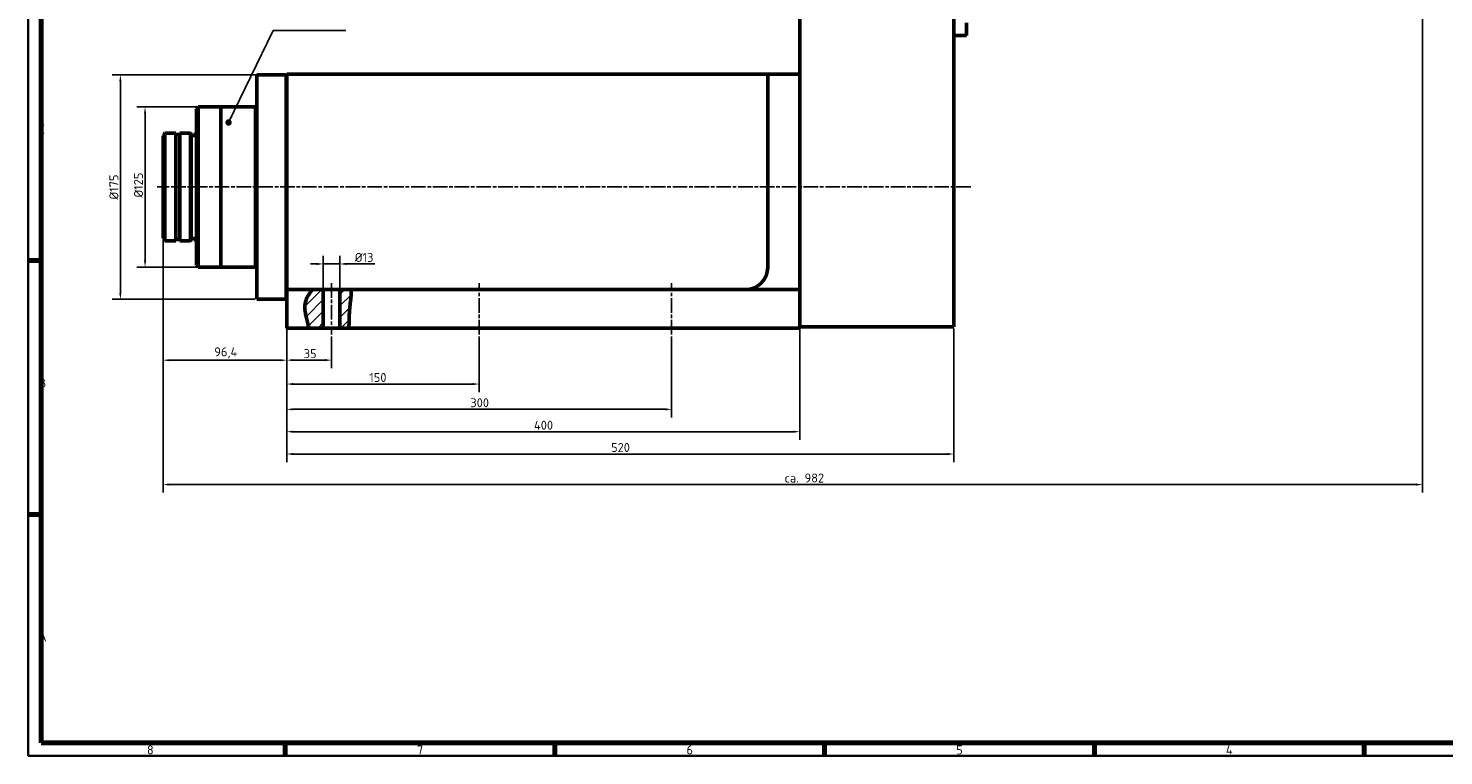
# Model space of a CAD drawing. Header units: millimetres. Extents: x 10 to 1672, y 10 to 1179.
# Tile 1 of 4: x 10 to 1113, y 10 to 577. Entities that reach past the tile are written whole.
import ezdxf

# ---------------------------------------------------------------- set-up
doc = ezdxf.new("R2010")
doc.units = ezdxf.units.MM
doc.header["$LTSCALE"] = 2
doc.linetypes.add('CHAIN', pattern=[0.3543, 0.2362, -0.0295, 0.0591, -0.0295])
doc.layers.get('0').update_dxf_attribs({"lineweight": 25})
for name, color, linetype, lineweight in [('Bemaßung (ISO)', 7, 'Continuous', 25), ('Mittellinie (ISO)', 7, 'Continuous', 25), ('Rahmen (ISO)', 7, 'Continuous', 70), ('Schraffur (ISO)', 7, 'Continuous', 18), ('Sichtbar (ISO)', 7, 'Continuous', 50), ('Symbol (ISO)', 7, 'Continuous', 25)]:
    doc.layers.add(name, color=color, linetype=linetype, lineweight=lineweight)
doc.styles.add('Notiztext (DIN)', font='isocpeur.ttf')
doc.dimstyles.new('Durchmesser', dxfattribs={"dimscale": 2, "dimtxt": 3.5, "dimasz": 2.5, "dimexe": 3.175, "dimexo": 0.8, "dimgap": 0.8, "dimtad": 1, "dimdec": 3, "dimrnd": 1e-08, "dimtxsty": 'Notiztext (DIN)', "dimcen": 0.09, "dimdle": 10, "dimclrd": 256, "dimclre": 256, "dimclrt": 256, "dimazin": 2, "dimtfac": 0.571429, "dimtdec": 3, "dimtmove": 0, "dimatfit": 3, "dimfxl": 1, "dimtolj": 1, "dimtzin": 0, "dimlwd": -1, "dimlwe": -1, "dimarcsym": 0})
doc.dimstyles.new('Standard (DIN)', dxfattribs={"dimscale": 2, "dimtxt": 3.5, "dimasz": 2.5, "dimexe": 3.175, "dimexo": 0.8, "dimgap": 0.8, "dimtad": 1, "dimdec": 3, "dimrnd": 1e-08, "dimtxsty": 'Notiztext (DIN)', "dimcen": 0.09, "dimdle": 10, "dimclrd": 256, "dimclre": 256, "dimclrt": 256, "dimazin": 2, "dimtfac": 0.571429, "dimtdec": 3, "dimtmove": 0, "dimatfit": 3, "dimfxl": 1, "dimtolj": 1, "dimlwd": -1, "dimlwe": -1, "dimarcsym": 0})
doc.dimstyles.new('Standard - Methode 2a (DIN)$7', dxfattribs={"dimscale": 2, "dimtxt": 3.5, "dimasz": 2.5, "dimexe": 3.175, "dimexo": 0.8, "dimgap": 0.8, "dimtad": 1, "dimtih": 1, "dimtoh": 1, "dimrnd": 1e-08, "dimtxsty": 'Notiztext (DIN)', "dimcen": 0.09, "dimdle": 10, "dimclrd": 256, "dimclre": 256, "dimclrt": 256, "dimazin": 2, "dimtfac": 1, "dimtmove": 0, "dimatfit": 3, "dimfxl": 1, "dimtolj": 1, "dimlwd": -1, "dimlwe": -1, "dimarcsym": 0})

# ---------------------------------------------------------------- blocks, each defined once
blk = doc.blocks.new('Ränder Hagen+Goebel Rahmen')
at = {"layer": 'Rahmen (ISO)', "linetype": 'Continuous', "lineweight": 35}
for p, q in [((5, 589), (5, 5)), ((5, 5), (836, 5))]:
    blk.add_line(p, q, dxfattribs=at)
at = {"layer": 'Rahmen (ISO)'}
for p, q in [((10, 584), (10, 10)), ((10, 198), (5, 198)), ((10, 99), (5, 99)), ((10, 10), (831, 10)), ((105.125, 10), (105.125, 5)), ((210.25, 10), (210.25, 5)), ((315.375, 10), (315.375, 5)), ((420.5, 10), (420.5, 5)), ((525.625, 10), (525.625, 5))]:
    blk.add_line(p, q, dxfattribs=at)
at = {"layer": 'Symbol (ISO)', "char_height": 3.5, "style": 'Notiztext (DIN)'}
for s, insert, attachment_point in [('C', (9, 247.5), 7), ('B', (9, 148.5), 7), ('A', (9, 49.5), 7), ('8', (52.562, 9), 2), ('7', (157.687, 9), 2), ('6', (262.812, 9), 2), ('5', (367.937, 9), 2), ('4', (473.062, 9), 2)]:
    blk.add_mtext(s, dxfattribs=dict(at, insert=insert, attachment_point=attachment_point))
blk = doc.blocks.new('*D16')
at = {"layer": 'Bemaßung (ISO)'}
for p, q in [((239.9, 375), (239.9, 399.8)), ((252.9, 375), (252.9, 399.8)), ((234.9, 393.4), (229.9, 393.4)), ((239.9, 393.4), (252.9, 393.4)), ((257.9, 393.4), (280.1, 393.4))]:
    blk.add_line(p, q, dxfattribs=at)
for points in [[(234.9, 394.3), (234.9, 392.6), (239.9, 393.4)], [(257.9, 394.3), (257.9, 392.6), (252.9, 393.4)]]:
    blk.add_solid(points, dxfattribs=at)
at = {"layer": 'Defpoints', "color": 0}
for p in [(252.9, 393.4), (239.9, 373.4), (252.9, 373.4)]:
    blk.add_point(p, dxfattribs=at)
at = {"layer": 'Bemaßung (ISO)', "insert": (264.5, 402), "char_height": 7, "attachment_point": 1, "style": 'Notiztext (DIN)'}
blk.add_mtext('\\A1;Ø13', dxfattribs=at)
blk = doc.blocks.new('*D17')
at = {"layer": 'Bemaßung (ISO)'}
for p, q in [((211.4, 371.8), (211.4, 312.1)), ((246.4, 336.8), (246.4, 312.1)), ((216.4, 318.4), (241.4, 318.4))]:
    blk.add_line(p, q, dxfattribs=at)
for points in [[(216.4, 319.3), (216.4, 317.6), (211.4, 318.4)], [(241.4, 319.3), (241.4, 317.6), (246.4, 318.4)]]:
    blk.add_solid(points, dxfattribs=at)
at = {"layer": 'Defpoints', "color": 0}
for p in [(211.4, 373.4), (246.4, 338.4), (246.4, 318.4)]:
    blk.add_point(p, dxfattribs=at)
at = {"layer": 'Bemaßung (ISO)', "insert": (224.7, 327), "char_height": 7, "attachment_point": 1, "style": 'Notiztext (DIN)'}
blk.add_mtext('\\A1;35', dxfattribs=at)
blk = doc.blocks.new('*D18')
at = {"layer": 'Bemaßung (ISO)'}
for p, q in [((211.4, 371.8), (211.4, 293.4)), ((361.4, 336.8), (361.4, 293.4)), ((216.4, 299.8), (356.4, 299.8))]:
    blk.add_line(p, q, dxfattribs=at)
for points in [[(216.4, 300.6), (216.4, 298.9), (211.4, 299.8)], [(356.4, 300.6), (356.4, 298.9), (361.4, 299.8)]]:
    blk.add_solid(points, dxfattribs=at)
at = {"layer": 'Defpoints', "color": 0}
for p in [(211.4, 373.4), (361.4, 338.4), (361.4, 299.8)]:
    blk.add_point(p, dxfattribs=at)
at = {"layer": 'Bemaßung (ISO)', "insert": (275.8, 308.4), "char_height": 7, "attachment_point": 1, "style": 'Notiztext (DIN)'}
blk.add_mtext('\\A1;150', dxfattribs=at)
blk = doc.blocks.new('*D19')
at = {"layer": 'Bemaßung (ISO)'}
for p, q in [((211.4, 371.8), (211.4, 273.7)), ((511.4, 336.8), (511.4, 273.7)), ((216.4, 280.1), (506.4, 280.1))]:
    blk.add_line(p, q, dxfattribs=at)
for points in [[(216.4, 280.9), (216.4, 279.2), (211.4, 280.1)], [(506.4, 280.9), (506.4, 279.2), (511.4, 280.1)]]:
    blk.add_solid(points, dxfattribs=at)
at = {"layer": 'Defpoints', "color": 0}
for p in [(211.4, 373.4), (511.4, 338.4), (511.4, 280.1)]:
    blk.add_point(p, dxfattribs=at)
at = {"layer": 'Bemaßung (ISO)', "insert": (354.6, 288.7), "char_height": 7, "attachment_point": 1, "style": 'Notiztext (DIN)'}
blk.add_mtext('\\A1;300', dxfattribs=at)
blk = doc.blocks.new('*D20')
at = {"layer": 'Bemaßung (ISO)'}
for p, q in [((211.4, 371.8), (211.4, 256.3)), ((611.4, 342.8), (611.4, 256.3)), ((216.4, 262.6), (606.4, 262.6))]:
    blk.add_line(p, q, dxfattribs=at)
for points in [[(216.4, 263.5), (216.4, 261.8), (211.4, 262.6)], [(606.4, 263.5), (606.4, 261.8), (611.4, 262.6)]]:
    blk.add_solid(points, dxfattribs=at)
at = {"layer": 'Defpoints', "color": 0}
for p in [(211.4, 373.4), (611.4, 344.4), (611.4, 262.6)]:
    blk.add_point(p, dxfattribs=at)
at = {"layer": 'Bemaßung (ISO)', "insert": (404.2, 271.2), "char_height": 7, "attachment_point": 1, "style": 'Notiztext (DIN)'}
blk.add_mtext('\\A1;400', dxfattribs=at)
blk = doc.blocks.new('*D21')
at = {"layer": 'Bemaßung (ISO)'}
for p, q in [((211.4, 371.8), (211.4, 238.9)), ((731.4, 342.8), (731.4, 238.9)), ((216.4, 245.2), (726.4, 245.2))]:
    blk.add_line(p, q, dxfattribs=at)
for points in [[(216.4, 246.1), (216.4, 244.4), (211.4, 245.2)], [(726.4, 246.1), (726.4, 244.4), (731.4, 245.2)]]:
    blk.add_solid(points, dxfattribs=at)
at = {"layer": 'Defpoints', "color": 0}
for p in [(211.4, 373.4), (731.4, 344.4), (731.4, 245.2)]:
    blk.add_point(p, dxfattribs=at)
at = {"layer": 'Bemaßung (ISO)', "insert": (464.3, 253.8), "char_height": 7, "attachment_point": 1, "style": 'Notiztext (DIN)'}
blk.add_mtext('\\A1;520', dxfattribs=at)
blk = doc.blocks.new('*D22')
at = {"layer": 'Bemaßung (ISO)'}
for p, q in [((185.4, 515.9), (94.6, 515.9)), ((101, 510.9), (101, 395.9)), ((158.4, 390.9), (94.6, 390.9))]:
    blk.add_line(p, q, dxfattribs=at)
for points in [[(100.2, 510.9), (101.8, 510.9), (101, 515.9)], [(100.2, 395.9), (101.8, 395.9), (101, 390.9)]]:
    blk.add_solid(points, dxfattribs=at)
at = {"layer": 'Defpoints', "color": 0}
for p in [(187, 515.9), (101, 390.9), (160, 390.9)]:
    blk.add_point(p, dxfattribs=at)
at = {"layer": 'Bemaßung (ISO)', "insert": (92.4, 445.2), "char_height": 7, "attachment_point": 1, "rotation": 90, "style": 'Notiztext (DIN)'}
blk.add_mtext('\\A1;Ø125', dxfattribs=at)
blk = doc.blocks.new('*D23')
at = {"layer": 'Bemaßung (ISO)'}
for p, q in [((200.6, 540.9), (75.4, 540.9)), ((81.8, 535.9), (81.8, 370.9)), ((186.5, 365.9), (75.4, 365.9))]:
    blk.add_line(p, q, dxfattribs=at)
for points in [[(80.9, 535.9), (82.6, 535.9), (81.8, 540.9)], [(80.9, 370.9), (82.6, 370.9), (81.8, 365.9)]]:
    blk.add_solid(points, dxfattribs=at)
at = {"layer": 'Defpoints', "color": 0}
for p in [(202.2, 540.9), (81.8, 365.9), (188.1, 365.9)]:
    blk.add_point(p, dxfattribs=at)
at = {"layer": 'Bemaßung (ISO)', "insert": (73.2, 443.6), "char_height": 7, "attachment_point": 1, "rotation": 90, "style": 'Notiztext (DIN)'}
blk.add_mtext('\\A1;Ø175', dxfattribs=at)
blk = doc.blocks.new('*D25')
at = {"layer": 'Bemaßung (ISO)'}
for p, q in [((115, 491.8), (115, 312)), ((211.4, 377.4), (211.4, 312)), ((120, 318.4), (206.4, 318.4))]:
    blk.add_line(p, q, dxfattribs=at)
for points in [[(120, 319.2), (120, 317.5), (115, 318.4)], [(206.4, 319.2), (206.4, 317.5), (211.4, 318.4)]]:
    blk.add_solid(points, dxfattribs=at)
at = {"layer": 'Defpoints', "color": 0}
for p in [(115, 493.4), (211.4, 379), (211.4, 318.4)]:
    blk.add_point(p, dxfattribs=at)
at = {"layer": 'Bemaßung (ISO)', "insert": (155, 328.4), "char_height": 7, "attachment_point": 1, "style": 'Notiztext (DIN)'}
blk.add_mtext('\\A1;96,4', dxfattribs=at)
blk = doc.blocks.new('*D26')
at = {"layer": 'Bemaßung (ISO)'}
for p, q in [((1096.9, 629.8), (1096.9, 215.1)), ((115, 491.8), (115, 215.1)), ((120, 221.4), (1091.9, 221.4))]:
    blk.add_line(p, q, dxfattribs=at)
for points in [[(120, 222.3), (120, 220.6), (115, 221.4)], [(1091.9, 222.3), (1091.9, 220.6), (1096.9, 221.4)]]:
    blk.add_solid(points, dxfattribs=at)
at = {"layer": 'Defpoints', "color": 0}
for p in [(1096.9, 631.4), (115, 493.4), (1096.9, 221.4)]:
    blk.add_point(p, dxfattribs=at)
at = {"layer": 'Bemaßung (ISO)', "insert": (599.5, 230), "char_height": 7, "attachment_point": 1, "style": 'Notiztext (DIN)'}
blk.add_mtext('\\A1;ca. 982', dxfattribs=at)

msp = doc.modelspace()

# ---------------------------------------------------------------- hatches: boundary and pattern name
at = {"layer": 'Schraffur (ISO)'}
h = msp.add_hatch(dxfattribs=at)
h.set_pattern_fill('ANSI31', color=256, scale=50.8, style=0)
h.set_pattern_definition([(45, (0, 0), (-4.49013, 4.49013), [])])
edge = h.paths.add_edge_path()
edge.add_spline(control_points=[(228.8332, 343.4335), (227.7813, 346.9864), (226.1206, 353.175), (225.4313, 359.928), (225.5467, 362.1721), (226.5983, 365.7261), (227.2288, 367.278), (229.3116, 370.6461), (230.4264, 372.0967), (231.604, 373.4335)], knot_values=[0.05014015, 0.05014015, 0.05014015, 0.05014015, 1.079279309, 1.079279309, 1.71593576, 1.71593576, 2.075360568, 2.075360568, 2.365975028, 2.365975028, 2.365975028, 2.365975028], degree=3, periodic=0)
edge.add_line((231.604, 373.4335), (239.9252, 373.4335))
edge.add_line((239.9252, 373.4335), (239.9252, 343.4335))
edge.add_line((239.9252, 343.4335), (228.8332, 343.4335))
edge = h.paths.add_edge_path()
edge.add_line((259.8166, 343.4335), (252.9252, 343.4335))
edge.add_line((252.9252, 343.4335), (252.9252, 373.4335))
edge.add_line((252.9252, 373.4335), (261.7272, 373.4335))
edge.add_spline(control_points=[(261.7272, 373.4335), (261.904, 370.9134), (261.6449, 368.3393), (260.8997, 362.2082), (260.4636, 359.343), (260.0773, 350.0149), (260.1206, 346.5699), (259.8166, 343.4335)], knot_values=[0.050151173, 0.050151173, 0.050151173, 0.050151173, 0.8074198, 0.8074198, 1.790354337, 1.790354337, 2.541403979, 2.541403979, 2.541403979, 2.541403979], degree=3, periodic=0)

# ---------------------------------------------------------------- linework, layer by layer
at = {"layer": 'Mittellinie (ISO)', "linetype": 'CHAIN', "ltscale": 23.990969}
for p, q in [((744.6665, 453.4335), (110.3351, 453.4335)), ((246.4252, 378.4335), (246.4252, 338.4335)), ((361.4252, 338.4335), (361.4252, 378.4335)), ((511.4252, 338.4335), (511.4252, 378.4335))]:
    msp.add_line(p, q, dxfattribs=at)
at = {"layer": 'Sichtbar (ISO)'}
for p, q in [((611.4252, 866.4335), (611.4252, 344.4335)), ((731.4252, 866.4335), (731.4252, 344.4335)), ((741.4252, 571.4335), (741.4252, 581.4335)), ((731.4252, 571.4335), (741.4252, 571.4335)), ((188.1252, 365.9335), (188.1252, 540.9335)), ((188.1252, 540.9335), (199.0042, 540.9335)), ((202.2462, 540.9335), (211.1252, 540.9335)), ((211.1252, 365.9335), (211.1252, 540.9335)), ((211.4252, 535.8747), (211.4252, 541.4335)), ((578.9252, 541.4335), (211.4252, 541.4335)), ((586.4252, 541.4335), (578.9252, 541.4335)), ((586.4252, 534.326), (586.4252, 541.4335)), ((611.4252, 541.4335), (586.4252, 541.4335)), ((211.4252, 535.8747), (211.4252, 378.9924)), ((586.4252, 534.326), (586.4252, 390.9335)), ((141.0252, 514.4335), (142.5252, 515.9335)), ((141.0252, 392.4335), (141.0252, 514.4335)), ((142.5252, 390.9335), (142.5252, 515.9335)), ((142.5252, 515.9335), (160.0252, 515.9335)), ((160.0252, 390.9335), (160.0252, 515.9335)), ((187.0252, 515.9335), (160.0252, 515.9335)), ((160.0252, 390.9335), (160.0252, 515.9335)), ((187.0252, 390.9335), (187.0252, 515.9335)), ((115.0252, 413.4335), (115.0252, 493.4335)), ((115.0252, 493.4335), (116.0252, 493.4335)), ((116.0252, 494.9335), (116.5252, 495.4335)), ((116.0252, 411.9335), (116.0252, 494.9335)), ((116.5252, 411.4335), (116.5252, 495.4335)), ((116.5252, 495.4335), (125.0252, 495.4335)), ((125.0252, 411.4335), (125.0252, 495.4335)), ((125.0252, 494.4335), (128.0252, 494.4335)), ((128.0252, 411.4335), (128.0252, 495.4335)), ((128.0252, 495.4335), (136.5252, 495.4335)), ((136.5252, 411.4335), (136.5252, 495.4335)), ((137.0252, 494.9335), (136.5252, 495.4335)), ((137.0252, 411.9335), (137.0252, 494.9335)), ((137.0252, 493.4335), (138.0252, 493.4335)), ((115.0252, 413.4335), (116.0252, 413.4335)), ((116.0252, 411.9335), (116.5252, 411.4335)), ((116.5252, 411.4335), (125.0252, 411.4335)), ((125.0252, 412.4335), (128.0252, 412.4335)), ((128.0252, 411.4335), (136.5252, 411.4335)), ((137.0252, 411.9335), (136.5252, 411.4335)), ((137.0252, 413.4335), (138.0252, 413.4335)), ((141.0252, 392.4335), (142.5252, 390.9335)), ((142.5252, 390.9335), (160.0252, 390.9335)), ((187.0252, 390.9335), (160.0252, 390.9335)), ((211.4252, 378.9924), (211.4252, 373.4335)), ((188.1252, 365.9335), (211.1252, 365.9335)), ((231.604, 373.4335), (211.4252, 373.4335)), ((211.4252, 373.4335), (211.4252, 343.4335)), ((231.604, 373.4335), (239.9252, 373.4335)), ((239.9252, 373.4335), (239.9252, 343.4335)), ((239.9252, 373.4335), (252.9252, 373.4335)), ((252.9252, 373.4335), (261.7272, 373.4335)), ((252.9252, 343.4335), (252.9252, 373.4335)), ((568.9252, 373.4335), (261.7272, 373.4335)), ((611.4252, 373.4335), (568.9252, 373.4335)), ((228.8332, 343.4335), (211.4252, 343.4335)), ((239.9252, 343.4335), (228.8332, 343.4335)), ((252.9252, 343.4335), (239.9252, 343.4335)), ((259.8166, 343.4335), (252.9252, 343.4335)), ((611.4252, 343.4335), (259.8166, 343.4335)), ((611.4252, 343.4335), (611.4252, 344.4335)), ((731.4252, 344.4335), (611.4252, 344.4335))]:
    msp.add_line(p, q, dxfattribs=at)
at = {"layer": 'Sichtbar (ISO)', "flags": 128}
for points in [[(202.2462, 540.9335), (202.2326, 540.9333), (202.1916, 540.9325), (202.1228, 540.9313), (202.027, 540.9297), (201.9081, 540.9279), (201.7714, 540.926), (201.6155, 540.9241), (201.4387, 540.9223), (201.2456, 540.9207), (201.0412, 540.9195), (200.8321, 540.9188), (200.6252, 540.9185), (200.4183, 540.9188), (200.2092, 540.9195), (200.0049, 540.9207), (199.8118, 540.9223), (199.6349, 540.9241), (199.479, 540.926), (199.3423, 540.9279), (199.2235, 540.9297), (199.1276, 540.9313), (199.0589, 540.9325), (199.0178, 540.9333), (199.0042, 540.9335)], [(228.8333, 343.4335), (228.6029, 344.2205), (228.3584, 345.076), (228.1035, 345.9903), (227.8421, 346.9537), (227.578, 347.9565), (227.3151, 348.9889), (227.0572, 350.0413), (226.8081, 351.1039), (226.5718, 352.1671), (226.3521, 353.2211), (226.1527, 354.2563), (225.9776, 355.2629), (225.8306, 356.2312), (225.7155, 357.1515), (225.6338, 358.0254), (225.5829, 358.8749), (225.5641, 359.704), (225.5791, 360.5159), (225.6294, 361.3138), (225.7165, 362.101), (225.8421, 362.8805), (226.0076, 363.6558), (226.2148, 364.4299), (226.4755, 365.2365), (226.8103, 366.1106), (227.2324, 367.0542), (227.755, 368.0693), (228.3913, 369.158), (229.1203, 370.2713), (229.9061, 371.3587), (230.7378, 372.4145), (231.604, 373.4335)], [(261.7272, 373.4335), (261.7702, 372.6025), (261.7845, 371.7672), (261.7734, 370.9274), (261.7395, 370.0827), (261.686, 369.2329), (261.6156, 368.3776), (261.5314, 367.5166), (261.4363, 366.6494), (261.3333, 365.7758), (261.2264, 364.9068), (261.1197, 364.0536), (261.0139, 363.2054), (260.9099, 362.3513), (260.8084, 361.4804), (260.7105, 360.5818), (260.6168, 359.6446), (260.5282, 358.6577), (260.4457, 357.6103), (260.3699, 356.4915), (260.3018, 355.2903), (260.2422, 353.9959), (260.1942, 352.6791), (260.157, 351.4035), (260.1259, 350.1668), (260.0966, 348.9667), (260.0644, 347.8008), (260.0248, 346.6669), (259.9734, 345.5626), (259.9055, 344.4856), (259.8166, 343.4335)]]:
    msp.add_lwpolyline(points, dxfattribs=at)
at = {"layer": 'Sichtbar (ISO)'}
for centre, radius, start, end in [((138.0252, 496.4335), 3, 270, 0), ((138.0252, 410.4335), 3, 0, 90), ((568.9252, 390.9335), 17.5, 270, 0)]:
    msp.add_arc(centre, radius, start, end, dxfattribs=at)

# ---------------------------------------------------------------- block references
at = {"xscale": 2, "yscale": 2, "zscale": 2}
msp.add_blockref('Ränder Hagen+Goebel Rahmen', (0, 0), dxfattribs=at)

# ---------------------------------------------------------------- dimensions: what is measured, and where the dimension line sits
at = {"layer": 'Bemaßung (ISO)'}
for base, p1, p2, angle, text, dimstyle, override, picture, middle in [((1096.9252, 221.4335), (115.0252, 493.4335), (1096.9252, 631.4335), 180, 'ca. <>', 'Standard (DIN)', {"dimdec": 0, "dimtp": 0, "dimtm": 0, "dimtdec": 0, "dimatfit": 2}, '*D26', (613.8377, 221.4335)), ((81.7772, 365.9335), (202.2462, 540.9335), (188.1252, 365.9335), 90, 'Ø<>', 'Durchmesser', {"dimdec": 3, "dimtp": 0, "dimtm": 0, "dimtdec": 3, "dimatfit": 2}, '*D23', (81.7772, 453.0192)), ((100.9937, 390.9335), (187.0252, 515.9335), (160.0252, 390.9335), 90, 'Ø<>', 'Durchmesser', {"dimdec": 3, "dimtp": 0, "dimtm": 0, "dimtdec": 3, "dimatfit": 2}, '*D22', (100.9937, 454.6205)), ((252.9252, 393.4335), (239.9252, 373.4335), (252.9252, 373.4335), 180, 'Ø<>', 'Durchmesser', {"dimdec": 3, "dimtp": 0, "dimtm": 0, "dimtdec": 3, "dimatfit": 2}, '*D16', (271.5252, 393.4335))]:
    dim = msp.add_linear_dim(base=base, p1=p1, p2=p2, angle=angle, text=text, dimstyle=dimstyle, override=override, dxfattribs=at)
    dim.commit()
    dim.dimension.update_dxf_attribs({"geometry": picture, "text_midpoint": middle, "dimtype": 160})
for base, p1, p2, picture, middle in [((211.4252, 318.374), (115.0252, 493.4335), (211.4252, 378.9924), '*D25', (163.2252, 318.374)), ((246.4252, 318.4335), (211.4252, 373.4335), (246.4252, 338.4335), '*D17', (228.9252, 318.4335)), ((361.4252, 299.7806), (211.4252, 373.4335), (361.4252, 338.4335), '*D18', (281.7809, 299.7806)), ((511.4252, 280.0501), (211.4252, 373.4335), (511.4252, 338.4335), '*D19', (361.2831, 280.0501)), ((611.4252, 262.6409), (211.4252, 373.4335), (611.4252, 344.4335), '*D20', (411.1895, 262.6409)), ((731.4252, 245.2317), (211.4252, 373.4335), (731.4252, 344.4335), '*D21', (470.9612, 245.2317))]:
    dim = msp.add_linear_dim(base=base, p1=p1, p2=p2, angle=180, dimstyle='Standard (DIN)', override={"dimdec": 3, "dimtp": 0, "dimtm": 0, "dimtdec": 3, "dimatfit": 2}, dxfattribs=at)
    dim.commit()
    dim.dimension.update_dxf_attribs({"geometry": picture, "text_midpoint": middle, "dimtype": 160})

# ---------------------------------------------------------------- leaders
at = {"layer": 'Symbol (ISO)', "annotation_type": 0, "has_hookline": 1, "hookline_direction": 0, "text_width": 51.8}
msp.add_leader([(166.1166, 503.7296), (200.8204, 575.556), (205.8204, 575.556)], dimstyle='Standard - Methode 2a (DIN)$7', override={"dimasz": 2.5, "dimgap": 0, "dimtad": 1, "dimldrblk": 'Dot'}, dxfattribs=at)

doc.saveas('drawing.dxf')
